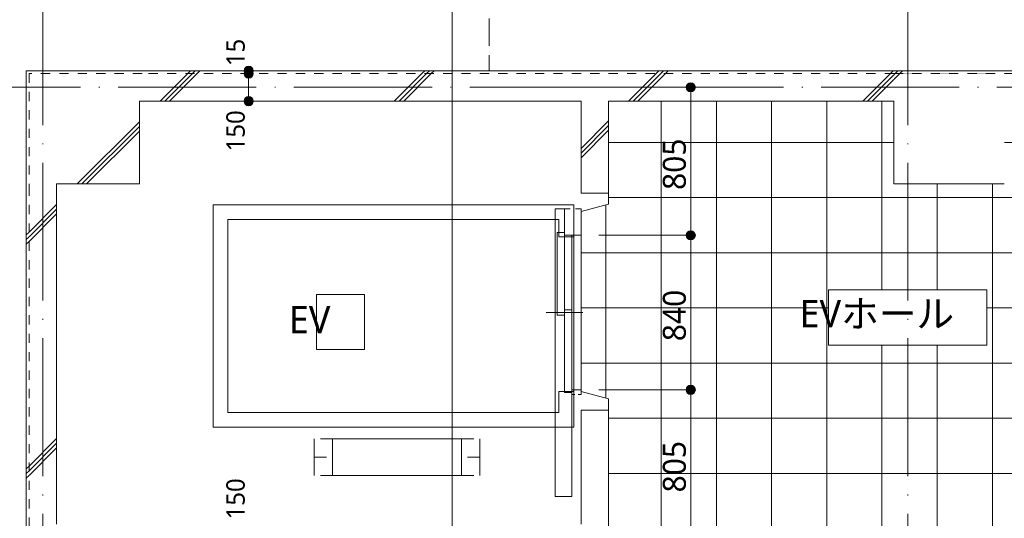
# Model space of a CAD drawing. Header units: millimetres. Extents: x 0 to 841, y 0 to 1188.
# Tile 45 of 98: x 91 to 198, y 1048 to 1102. Entities that reach past the tile are written whole.
import ezdxf
from ezdxf.xclip import XClip

# ---------------------------------------------------------------- set-up
doc = ezdxf.new("R2010")
doc.units = ezdxf.units.MM
doc.header["$MEASUREMENT"] = 0
doc.header["$XCLIPFRAME"] = 0
for name, pattern in [('Wipeout_Contour', [1000, 0, -1000]), ('通り芯', [19, 15, -2, 0, -2]), ('陰線', [4, 3, -1]), ('ＪＷ点線１', [2, 1, -1])]:
    doc.linetypes.add(name, pattern=pattern)
for name, color, linetype, lineweight in [('Archicadドア_ペン_番号__23', 7, 'Continuous', 15), ('Archicadドア_ペン_番号__27', 7, 'Continuous', 15), ('EV.★_ペン_番号__15', 7, 'Continuous', 5), ('壁-躯体_ペン_番号__141', 7, 'Continuous', 15), ('壁-躯体_ペン_番号__27', 7, 'Continuous', 15), ('壁-躯体_ペン_番号__41', 7, 'Continuous', 13), ('室名.★_ペン_番号__46', 7, 'Continuous', 13), ('寸法_ペン_番号__45', 7, 'Continuous', 13), ('寸法_ペン_番号__46', 7, 'Continuous', 13), ('床_ペン_番号__101', 252, 'Continuous', 5), ('柱_ペン_番号__28', 7, 'Continuous', 15), ('通り芯_ペン_番号__139', 8, 'Continuous', 5)]:
    doc.layers.add(name, color=color, linetype=linetype, lineweight=lineweight)
for name, color, linetype, lineweight, true_color in [('Archicadドア_ペン_番号__63', 251, 'Continuous', 5, 0x6a6a6a), ('壁-躯体_ペン_番号__169', 253, 'Continuous', 5, 0xaaaaaa), ('室名.★_ペン_番号__85', 251, 'Continuous', 5, 0x6a6a6a), ('寸法_ペン_番号__85', 251, 'Continuous', 5, 0x6a6a6a), ('床_ペン_番号__89', 251, 'Continuous', 5, 0x6a6a6a), ('床_ペン_番号__90', 251, 'Continuous', 5, 0x6a6a6a), ('断面図_ペン_番号__85', 251, 'Continuous', 5, 0x6a6a6a), ('柱_ペン_番号__169', 253, 'Continuous', 5, 0xaaaaaa)]:
    doc.layers.add(name, color=color, linetype=linetype, lineweight=lineweight, true_color=true_color)
for name, color, linetype in [('壁-躯体', 7, 'Continuous'), ('室名.★', 7, 'Continuous'), ('寸法', 7, 'Continuous'), ('床', 7, 'Continuous'), ('柱', 7, 'Continuous')]:
    doc.layers.add(name, color=color, linetype=linetype)
doc.styles.add('GENERATED_STYLE_1', font='meiryo.ttc')
pattern_1 = [(45, (93.15, 926.959), (-12.728, 12.728), []), (45, (92.896, 927.213), (-12.728, 12.728), []), (45, (92.642, 927.468), (-12.728, 12.728), [])]

# ---------------------------------------------------------------- blocks, each defined once
blk = doc.blocks.new('図面_5_5', base_point=(203.15, 1001.92))
at = {"layer": 'EV.★_ペン_番号__15', "color": 7, "linetype": 'Continuous', "lineweight": 5}
for p, q in [((111.67, 1057.99), (111.67, 1082.19)), ((113.27, 1080.59), (113.27, 1059.59)), ((122.65, 1056.73), (122.65, 1052.73)), ((124.65, 1056.73), (124.65, 1052.73)), ((122.65, 1054.73), (123.98, 1054.73))]:
    blk.add_line(p, q, dxfattribs=at)
at = {"layer": '床_ペン_番号__90', "color": 251, "linetype": '陰線', "lineweight": 5, "true_color": 0x6a6a6a, "flags": 128}
blk.add_lwpolyline([(141.65, 1126.46), (141.65, 1096.46)], dxfattribs=at)
at = {"layer": '寸法_ペン_番号__46', "color": 7, "linetype": 'Continuous', "lineweight": 13, "char_height": 2, "attachment_point": 7, "rotation": 90, "style": 'GENERATED_STYLE_1'}
for s, insert, width in [('\\A1;{\\pql;\\fMeiryo|b0|i0|c128|p0;\\W1.000000;15}', (115.12, 1097.26), 3.3125), ('\\A1;{\\pql;\\fMeiryo|b0|i0|c128|p0;\\W1.000000;150}', (115.12, 1087.99), 4.9688), ('\\A1;{\\pql;\\fMeiryo|b0|i0|c128|p0;\\W1.000000;150}', (115.12, 1047.96), 4.9688)]:
    blk.add_mtext(s, dxfattribs=dict(at, insert=insert, width=width))
at = {"color": 254, "linetype": 'Wipeout_Contour', "lineweight": 0, "ltscale": 4307.112221}
blk.add_wipeout([(122.9, 1066.44), (128.1, 1066.44), (128.1, 1072.44), (122.9, 1072.44)], dxfattribs=at).dxf.layer = '室名.★'
at = {"color": 254, "linetype": 'Wipeout_Contour', "lineweight": 0, "ltscale": 14637.712152}
blk.add_wipeout([(133.15, 926.96), (221.65, 926.96), (221.65, 1094.96), (154.65, 1094.96), (154.65, 1082.26), (151.65, 1081.46), (151.65, 1061.86), (154.65, 1061.06), (154.65, 1045.96), (187.15, 1045.96), (187.15, 1018.96), (160.15, 1018.96), (160.15, 991.96), (133.15, 991.96)], dxfattribs=at).dxf.layer = '床'
at = {"color": 254, "linetype": 'Wipeout_Contour', "lineweight": 0, "ltscale": 4379.353376}
blk.add_wipeout([(91.65, 1084.46), (103.65, 1084.46), (103.65, 1096.46), (91.65, 1096.46)], dxfattribs=at).dxf.layer = '柱'
at = {"layer": '寸法', "linetype": 'Continuous', "lineweight": 0, "true_color": 0x000000}
for points in [[(163.07, 1078.86), (163.1, 1078.67), (163.21, 1078.51), (163.38, 1078.4), (163.57, 1078.36), (163.76, 1078.4), (163.92, 1078.51), (164.03, 1078.67), (164.07, 1078.86), (164.03, 1079.05), (163.92, 1079.21), (163.76, 1079.32), (163.57, 1079.36), (163.38, 1079.32), (163.21, 1079.21), (163.1, 1079.05)], [(163.07, 1062.06), (163.1, 1061.87), (163.21, 1061.71), (163.38, 1061.6), (163.57, 1061.56), (163.76, 1061.6), (163.92, 1061.71), (164.03, 1061.87), (164.07, 1062.06), (164.03, 1062.25), (163.92, 1062.41), (163.76, 1062.52), (163.57, 1062.56), (163.38, 1062.52), (163.21, 1062.41), (163.1, 1062.25)]]:
    blk.add_hatch(color=18, dxfattribs=at).paths.add_polyline_path(points)
at = {"layer": '床_ペン_番号__101', "linetype": 'Continuous', "lineweight": 5}
h = blk.add_hatch(dxfattribs=at)
h.set_pattern_fill('格子30x30_0005', color=252, style=0, pattern_type=2)
h.set_pattern_definition([(0, (160.351, 926.9587), (0, 6), []), (90, (160.351, 926.9587), (-6, 0), [])])
h.paths.add_polyline_path([(133.15, 926.96), (221.65, 926.96), (221.65, 1094.96), (154.65, 1094.96), (154.65, 1082.26), (151.65, 1081.46), (151.65, 1061.86), (154.65, 1061.06), (154.65, 1045.96), (187.15, 1045.96), (187.15, 1018.96), (160.15, 1018.96), (160.15, 991.96), (133.15, 991.96)])
at = {"layer": '柱_ペン_番号__169', "linetype": 'Continuous', "lineweight": 5, "true_color": 0xaaaaaa}
h = blk.add_hatch(dxfattribs=at)
h.set_pattern_fill('コンクリート_構造2_0005', color=253, style=0, pattern_type=2)
h.set_pattern_definition(pattern_1)
h.paths.add_polyline_path([(91.65, 1084.46), (103.65, 1084.46), (103.65, 1096.46), (91.65, 1096.46)])
at = {"layer": 'Archicadドア_ペン_番号__23', "color": 7, "linetype": 'Continuous', "lineweight": 15}
for p, q in [((149.85, 1078.86), (149.85, 1081.76)), ((149.85, 1081.76), (150.45, 1081.76)), ((151.05, 1081.76), (151.65, 1081.76)), ((151.65, 1081.76), (151.65, 1078.86)), ((149.05, 1070.16), (149.05, 1079.16)), ((149.05, 1079.16), (149.85, 1079.16)), ((149.85, 1079.16), (149.85, 1070.16)), ((151.65, 1078.86), (149.85, 1078.86)), ((149.85, 1070.16), (149.05, 1070.16)), ((149.85, 1061.76), (149.85, 1070.76)), ((149.85, 1070.76), (150.65, 1070.76)), ((150.65, 1070.76), (150.65, 1061.76)), ((150.65, 1061.76), (149.85, 1061.76)), ((151.65, 1062.06), (150.65, 1062.06)), ((150.65, 1062.06), (150.65, 1061.56)), ((151.65, 1061.56), (151.65, 1062.06)), ((150.65, 1061.56), (150.98, 1061.56)), ((151.32, 1061.56), (151.65, 1061.56))]:
    blk.add_line(p, q, dxfattribs=at)
at = {"layer": 'Archicadドア_ペン_番号__27', "color": 7, "linetype": 'Continuous', "lineweight": 15}
for p, q in [((151.65, 1081.46), (154.65, 1082.26)), ((151.65, 1061.86), (154.65, 1061.06))]:
    blk.add_line(p, q, dxfattribs=at)
at = {"layer": 'Archicadドア_ペン_番号__63', "color": 251, "linetype": 'Continuous', "lineweight": 5, "true_color": 0x6a6a6a}
for p, q in [((148.85, 1050.46), (148.85, 1081.76)), ((148.85, 1081.76), (149.85, 1081.76)), ((150.65, 1078.86), (150.65, 1050.46)), ((151.85, 1070.46), (147.85, 1070.46)), ((150.65, 1050.46), (148.85, 1050.46))]:
    blk.add_line(p, q, dxfattribs=at)
at = {"layer": 'EV.★_ペン_番号__15', "color": 7, "linetype": 'Continuous', "lineweight": 5}
for p, q in [((150.85, 1082.19), (111.67, 1082.19)), ((150.85, 1078.69), (150.85, 1082.19)), ((113.27, 1080.59), (149.25, 1080.59)), ((149.25, 1080.59), (149.25, 1078.69)), ((149.25, 1078.69), (150.85, 1078.69)), ((150.85, 1061.89), (150.85, 1078.69)), ((150.85, 1061.89), (149.25, 1061.89)), ((149.25, 1061.89), (149.25, 1059.59)), ((150.85, 1057.99), (150.85, 1061.89)), ((113.27, 1059.59), (149.25, 1059.59)), ((150.85, 1057.99), (111.67, 1057.99)), ((139.98, 1056.73), (123.32, 1056.73)), ((138.65, 1056.73), (138.65, 1052.73)), ((140.65, 1056.73), (140.65, 1052.73)), ((140.65, 1054.73), (139.32, 1054.73)), ((139.98, 1052.73), (123.32, 1052.73))]:
    blk.add_line(p, q, dxfattribs=at)
at = {"layer": '室名.★_ペン_番号__85', "color": 251, "linetype": 'Continuous', "lineweight": 5, "true_color": 0x6a6a6a, "flags": 128}
blk.add_lwpolyline([(122.9, 1066.44), (128.1, 1066.44), (128.1, 1072.44), (122.9, 1072.44)], close=True, dxfattribs=at)
at = {"layer": '寸法_ペン_番号__45', "color": 7, "linetype": 'Continuous', "lineweight": 13}
for centre in [(163.57, 1078.86), (163.57, 1062.06)]:
    blk.add_circle(centre, 0.5, dxfattribs=at)
at = {"layer": '寸法_ペン_番号__85', "color": 251, "linetype": 'Continuous', "lineweight": 5, "true_color": 0x6a6a6a}
for p, q in [((163.07, 1078.86), (153.57, 1078.86)), ((163.57, 1062.56), (163.57, 1078.36)), ((163.07, 1062.06), (153.57, 1062.06)), ((163.57, 1046.46), (163.57, 1061.56))]:
    blk.add_line(p, q, dxfattribs=at)
for p in [(164.07, 1078.86), (164.07, 1062.06)]:
    blk.add_point(p, dxfattribs=at)
at = {"layer": '床_ペン_番号__89', "color": 251, "linetype": 'Continuous', "lineweight": 5, "true_color": 0x6a6a6a, "flags": 128}
blk.add_lwpolyline([(133.15, 926.96), (221.65, 926.96), (221.65, 1094.96), (154.65, 1094.96), (154.65, 1082.26), (151.65, 1081.46), (151.65, 1061.86), (154.65, 1061.06), (154.65, 1045.96), (187.15, 1045.96), (187.15, 1018.96), (160.15, 1018.96), (160.15, 991.96), (133.15, 991.96)], close=True, dxfattribs=at)
at = {"layer": '柱_ペン_番号__28', "color": 7, "linetype": 'Continuous', "lineweight": 15}
for p, q in [((103.65, 1084.46), (103.65, 1093.46)), ((94.65, 1084.46), (103.65, 1084.46)), ((94.65, 1084.46), (103.65, 1084.46))]:
    blk.add_line(p, q, dxfattribs=at)
at = {"layer": '室名.★_ペン_番号__46', "color": 7, "linetype": 'Continuous', "lineweight": 13, "insert": (125.5, 1071.19), "char_height": 3, "attachment_point": 2, "style": 'GENERATED_STYLE_1'}
blk.add_mtext('\\A1;{\\pqc;\\pt0,920;\\fMeiryo|b0|i0|c128|p0;\\W1.000000;EV\\fMeiryo|b0|i0|c128|p0;\\W1.000000;\\A1{\\H.66x;\\S^  ;}\\fMeiryo|b0|i0|c128|p0;\\W1.000000;\\fMeiryo|b0|i0|c128|p0;\\W1.000000;\\A1{\\H.66x;\\S^  ;}\\fMeiryo|b0|i0|c128|p0;\\W1.000000;\\fMeiryo|b0|i0|c128|p0;\\W1.000000;\\fMeiryo|b0|i0|c128|p0;\\W1.000000;\\fMeiryo|b0|i0|c128|p0;\\W1.000000;\\fMeiryo|b0|i0|c128|p0;\\W1.000000;\\fMeiryo|b0|i0|c128|p0;\\W1.000000;\\fMeiryo|b0|i0|c128|p0;\\W1.000000;\\A1{\\H.66x;\\S^  ;}\\fMeiryo|b0|i0|c128|p0;\\W1.000000;\\fMeiryo|b0|i0|c128|p0;\\W1.000000;\\A1{\\H.66x;\\S^  ;}\\fMeiryo|b0|i0|c128|p0;\\W1.000000;\\fMeiryo|b0|i0|c128|p0;\\W1.000000;\\fMeiryo|b0|i0|c128|p0;\\W1.000000;\\fMeiryo|b0|i0|c128|p0;\\W1.000000;\\fMeiryo|b0|i0|c128|p0;\\W1.000000;\\fMeiryo|b0|i0|c128|p0;\\W1.000000;\\fMeiryo|b0|i0|c128|p0;\\W1.000000;\\A1{\\H.66x;\\S^  ;}\\fMeiryo|b0|i0|c128|p0;\\W1.000000;\\fMeiryo|b0|i0|c128|p0;\\W1.000000;\\A1{\\H.66x;\\S^  ;}\\fMeiryo|b0|i0|c128|p0;\\W1.000000;\\fMeiryo|b0|i0|c128|p0;\\W1.000000;\\fMeiryo|b0|i0|c128|p0;\\W1.000000;\\fMeiryo|b0|i0|c128|p0;\\W1.000000;\\fMeiryo|b0|i0|c128|p0;\\W1.000000;\\fMeiryo|b0|i0|c128|p0;\\W1.000000;\\fMeiryo|b0|i0|c128|p0;\\W1.000000;\\A1{\\H.66x;\\S^  ;}\\fMeiryo|b0|i0|c128|p0;\\W1.000000;\\fMeiryo|b0|i0|c128|p0;\\W1.000000;\\A1{\\H.66x;\\S^  ;}\\fMeiryo|b0|i0|c128|p0;\\W1.000000;\\fMeiryo|b0|i0|c128|p0;\\W1.000000;\\fMeiryo|b0|i0|c128|p0;\\W1.000000;\\fMeiryo|b0|i0|c128|p0;\\W1.000000;\\fMeiryo|b0|i0|c128|p0;\\W1.000000;\\fMeiryo|b0|i0|c128|p0;\\W1.000000;\\fMeiryo|b0|i0|c128|p0;\\W1.000000;\\A1{\\H.66x;\\S^  ;}\\fMeiryo|b0|i0|c128|p0;\\W1.000000;\\fMeiryo|b0|i0|c128|p0;\\W1.000000;\\A1{\\H.66x;\\S^  ;}\\fMeiryo|b0|i0|c128|p0;\\W1.000000;\\fMeiryo|b0|i0|c128|p0;\\W1.000000;\\fMeiryo|b0|i0|c128|p0;\\W1.000000;\\fMeiryo|b0|i0|c128|p0;\\W1.000000;\\fMeiryo|b0|i0|c128|p0;\\W1.000000;\\fMeiryo|b0|i0|c128|p0;\\W1.000000;\\fMeiryo|b0|i0|c128|p0;\\W1.000000;\\fMeiryo|b0|i0|c128|p0;\\W1.000000;}', dxfattribs=at)
at = {"layer": '寸法_ペン_番号__46', "color": 7, "linetype": 'Continuous', "lineweight": 13, "char_height": 2.5, "width": 6.211, "attachment_point": 7, "rotation": 90, "style": 'GENERATED_STYLE_1'}
for s, insert in [('\\A1;{\\pql;\\fMeiryo|b0|i0|c128|p0;\\W1.000000;805}', (163.07, 1083.8)), ('\\A1;{\\pql;\\fMeiryo|b0|i0|c128|p0;\\W1.000000;840}', (163.07, 1067.35)), ('\\A1;{\\pql;\\fMeiryo|b0|i0|c128|p0;\\W1.000000;805}', (163.07, 1050.9))]:
    blk.add_mtext(s, dxfattribs=dict(at, insert=insert))
at = {"color": 254, "linetype": 'Wipeout_Contour', "lineweight": 0, "ltscale": 3303.851603}
blk.add_wipeout([(103.95, 1096.76), (103.65, 1096.46), (103.95, 1096.46)], dxfattribs=at).dxf.layer = '壁-躯体'
at = {"color": 254, "linetype": 'Wipeout_Contour', "lineweight": 0, "ltscale": 4258.927447}
blk.add_wipeout([(154.65, 1059.86), (151.65, 1059.86), (151.65, 1047.46), (154.65, 1047.46)], dxfattribs=at).dxf.layer = '壁-躯体'
at = {"color": 254, "linetype": 'Wipeout_Contour', "lineweight": 0, "ltscale": 4344.82365}
blk.add_wipeout([(178.55, 1066.93), (195.75, 1066.93), (195.75, 1072.93), (178.55, 1072.93)], dxfattribs=at).dxf.layer = '室名.★'
at = {"color": 254, "linetype": 'Wipeout_Contour', "lineweight": 0, "ltscale": 4428.750381}
blk.add_wipeout([(185.65, 1084.46), (197.65, 1084.46), (197.65, 1096.46), (185.65, 1096.46)], dxfattribs=at).dxf.layer = '柱'
at = {"layer": '壁-躯体_ペン_番号__169', "linetype": 'Continuous', "lineweight": 5, "true_color": 0xaaaaaa}
h = blk.add_hatch(dxfattribs=at)
h.set_pattern_fill('コンクリート_構造2_0005', color=253, style=0, pattern_type=2)
h.set_pattern_definition(pattern_1)
h.paths.add_polyline_path([(103.95, 1096.76), (103.65, 1096.46), (103.95, 1096.46)])
h = blk.add_hatch(dxfattribs=at)
h.set_pattern_fill('コンクリート_構造2_0005', color=253, style=0, pattern_type=2)
h.set_pattern_definition(pattern_1)
h.paths.add_polyline_path([(154.65, 1059.86), (151.65, 1059.86), (151.65, 1047.46), (154.65, 1047.46)])
at = {"layer": '柱_ペン_番号__169', "linetype": 'Continuous', "lineweight": 5, "true_color": 0xaaaaaa}
h = blk.add_hatch(dxfattribs=at)
h.set_pattern_fill('コンクリート_構造2_0005', color=253, style=0, pattern_type=2)
h.set_pattern_definition(pattern_1)
h.paths.add_polyline_path([(185.65, 1084.46), (197.65, 1084.46), (197.65, 1096.46), (185.65, 1096.46)])
at = {"layer": 'Archicadドア_ペン_番号__27', "color": 7, "linetype": 'Continuous', "lineweight": 15}
blk.add_line((154.65, 1061.06), (154.65, 1059.86), dxfattribs=at)
at = {"layer": '壁-躯体_ペン_番号__27', "color": 7, "linetype": 'Continuous', "lineweight": 15}
blk.add_line((154.65, 1059.86), (151.65, 1059.86), dxfattribs=at)
at = {"layer": '壁-躯体_ペン_番号__27', "color": 7, "linetype": 'Continuous', "lineweight": 15, "flags": 128}
for points in [[(151.65, 1059.86), (151.65, 1047.46)], [(154.65, 1047.46), (154.65, 1059.86)]]:
    blk.add_lwpolyline(points, dxfattribs=at)
at = {"layer": '室名.★_ペン_番号__85', "color": 251, "linetype": 'Continuous', "lineweight": 5, "true_color": 0x6a6a6a, "flags": 128}
blk.add_lwpolyline([(178.55, 1066.93), (195.75, 1066.93), (195.75, 1072.93), (178.55, 1072.93)], close=True, dxfattribs=at)
at = {"layer": '床_ペン_番号__90', "color": 251, "linetype": '陰線', "lineweight": 5, "true_color": 0x6a6a6a, "flags": 128}
blk.add_lwpolyline([(141.65, 1096.46), (250.65, 1096.46)], dxfattribs=at)
at = {"layer": '柱_ペン_番号__28', "color": 7, "linetype": 'Continuous', "lineweight": 15}
for p, q in [((185.65, 1093.46), (185.65, 1084.46)), ((185.65, 1084.46), (197.65, 1084.46))]:
    blk.add_line(p, q, dxfattribs=at)
at = {"layer": '室名.★_ペン_番号__46', "color": 7, "linetype": 'Continuous', "lineweight": 13, "insert": (187.15, 1071.84), "char_height": 3, "attachment_point": 2, "style": 'GENERATED_STYLE_1'}
blk.add_mtext('\\A1;{\\pqc;\\pt0,920;\\fMeiryo|b0|i0|c128|p0;\\W1.000000;EVホール\\fMeiryo|b0|i0|c128|p0;\\W1.000000;\\A1{\\H.66x;\\S^  ;}\\fMeiryo|b0|i0|c128|p0;\\W1.000000;\\fMeiryo|b0|i0|c128|p0;\\W1.000000;\\A1{\\H.66x;\\S^  ;}\\fMeiryo|b0|i0|c128|p0;\\W1.000000;\\fMeiryo|b0|i0|c128|p0;\\W1.000000;\\fMeiryo|b0|i0|c128|p0;\\W1.000000;\\fMeiryo|b0|i0|c128|p0;\\W1.000000;\\fMeiryo|b0|i0|c128|p0;\\W1.000000;\\fMeiryo|b0|i0|c128|p0;\\W1.000000;\\fMeiryo|b0|i0|c128|p0;\\W1.000000;\\A1{\\H.66x;\\S^  ;}\\fMeiryo|b0|i0|c128|p0;\\W1.000000;\\fMeiryo|b0|i0|c128|p0;\\W1.000000;\\A1{\\H.66x;\\S^  ;}\\fMeiryo|b0|i0|c128|p0;\\W1.000000;\\fMeiryo|b0|i0|c128|p0;\\W1.000000;\\fMeiryo|b0|i0|c128|p0;\\W1.000000;\\fMeiryo|b0|i0|c128|p0;\\W1.000000;\\fMeiryo|b0|i0|c128|p0;\\W1.000000;\\fMeiryo|b0|i0|c128|p0;\\W1.000000;\\fMeiryo|b0|i0|c128|p0;\\W1.000000;\\A1{\\H.66x;\\S^  ;}\\fMeiryo|b0|i0|c128|p0;\\W1.000000;\\fMeiryo|b0|i0|c128|p0;\\W1.000000;\\A1{\\H.66x;\\S^  ;}\\fMeiryo|b0|i0|c128|p0;\\W1.000000;\\fMeiryo|b0|i0|c128|p0;\\W1.000000;\\fMeiryo|b0|i0|c128|p0;\\W1.000000;\\fMeiryo|b0|i0|c128|p0;\\W1.000000;\\fMeiryo|b0|i0|c128|p0;\\W1.000000;\\fMeiryo|b0|i0|c128|p0;\\W1.000000;\\fMeiryo|b0|i0|c128|p0;\\W1.000000;\\A1{\\H.66x;\\S^  ;}\\fMeiryo|b0|i0|c128|p0;\\W1.000000;\\fMeiryo|b0|i0|c128|p0;\\W1.000000;\\A1{\\H.66x;\\S^  ;}\\fMeiryo|b0|i0|c128|p0;\\W1.000000;\\fMeiryo|b0|i0|c128|p0;\\W1.000000;\\fMeiryo|b0|i0|c128|p0;\\W1.000000;\\fMeiryo|b0|i0|c128|p0;\\W1.000000;\\fMeiryo|b0|i0|c128|p0;\\W1.000000;\\fMeiryo|b0|i0|c128|p0;\\W1.000000;\\fMeiryo|b0|i0|c128|p0;\\W1.000000;\\A1{\\H.66x;\\S^  ;}\\fMeiryo|b0|i0|c128|p0;\\W1.000000;\\fMeiryo|b0|i0|c128|p0;\\W1.000000;\\A1{\\H.66x;\\S^  ;}\\fMeiryo|b0|i0|c128|p0;\\W1.000000;\\fMeiryo|b0|i0|c128|p0;\\W1.000000;\\fMeiryo|b0|i0|c128|p0;\\W1.000000;\\fMeiryo|b0|i0|c128|p0;\\W1.000000;\\fMeiryo|b0|i0|c128|p0;\\W1.000000;\\fMeiryo|b0|i0|c128|p0;\\W1.000000;\\fMeiryo|b0|i0|c128|p0;\\W1.000000;\\fMeiryo|b0|i0|c128|p0;\\W1.000000;}', dxfattribs=at)
at = {"color": 254, "linetype": 'Wipeout_Contour', "lineweight": 0, "ltscale": 4403.859237}
blk.add_wipeout([(91.65, 1096.46), (103.65, 1096.46), (103.95, 1096.76), (91.35, 1096.76)], dxfattribs=at).dxf.layer = '壁-躯体'
at = {"layer": '壁-躯体_ペン_番号__169', "linetype": 'Continuous', "lineweight": 5, "true_color": 0xaaaaaa}
h = blk.add_hatch(dxfattribs=at)
h.set_pattern_fill('コンクリート_構造2_0005', color=253, style=0, pattern_type=2)
h.set_pattern_definition(pattern_1)
h.paths.add_polyline_path([(91.65, 1096.46), (103.65, 1096.46), (103.95, 1096.76), (91.35, 1096.76)])
at = {"color": 254, "linetype": 'Wipeout_Contour', "lineweight": 0, "ltscale": 4377.163546}
blk.add_wipeout([(91.65, 1084.46), (91.65, 1096.46), (91.35, 1096.76), (91.35, 1084.16)], dxfattribs=at).dxf.layer = '壁-躯体'
at = {"color": 254, "linetype": 'Wipeout_Contour', "lineweight": 0, "ltscale": 4427.46514}
blk.add_wipeout([(185.65, 1096.76), (103.95, 1096.76), (103.95, 1096.46), (185.65, 1096.46)], dxfattribs=at).dxf.layer = '壁-躯体'
at = {"layer": '壁-躯体_ペン_番号__169', "linetype": 'Continuous', "lineweight": 5, "true_color": 0xaaaaaa}
h = blk.add_hatch(dxfattribs=at)
h.set_pattern_fill('コンクリート_構造2_0005', color=253, style=0, pattern_type=2)
h.set_pattern_definition(pattern_1)
h.paths.add_polyline_path([(91.65, 1084.46), (91.65, 1096.46), (91.35, 1096.76), (91.35, 1084.16)])
h = blk.add_hatch(dxfattribs=at)
h.set_pattern_fill('コンクリート_構造2_0005', color=253, style=0, pattern_type=2)
h.set_pattern_definition(pattern_1)
h.paths.add_polyline_path([(185.65, 1096.76), (103.95, 1096.76), (103.95, 1096.46), (185.65, 1096.46)])
at = {"layer": '壁-躯体_ペン_番号__141', "color": 7, "linetype": 'Continuous', "lineweight": 15}
blk.add_line((91.35, 1084.16), (91.35, 1096.76), dxfattribs=at)
at = {"color": 254, "linetype": 'Wipeout_Contour', "lineweight": 0, "ltscale": 4420.925986}
blk.add_wipeout([(185.65, 1096.46), (103.95, 1096.46), (103.95, 1093.46), (185.65, 1093.46)], dxfattribs=at).dxf.layer = '壁-躯体'
at = {"color": 254, "linetype": 'Wipeout_Contour', "lineweight": 0, "ltscale": 3263.810929}
blk.add_wipeout([(91.65, 1084.46), (91.35, 1084.16), (91.65, 1084.16)], dxfattribs=at).dxf.layer = '壁-躯体'
at = {"layer": '壁-躯体_ペン_番号__169', "linetype": 'Continuous', "lineweight": 5, "true_color": 0xaaaaaa}
h = blk.add_hatch(dxfattribs=at)
h.set_pattern_fill('コンクリート_構造2_0005', color=253, style=0, pattern_type=2)
h.set_pattern_definition(pattern_1)
h.paths.add_polyline_path([(185.65, 1096.46), (103.95, 1096.46), (103.95, 1093.46), (185.65, 1093.46)])
h = blk.add_hatch(dxfattribs=at)
h.set_pattern_fill('コンクリート_構造2_0005', color=253, style=0, pattern_type=2)
h.set_pattern_definition(pattern_1)
h.paths.add_polyline_path([(91.65, 1084.46), (91.35, 1084.16), (91.65, 1084.16)])
at = {"layer": '寸法', "linetype": 'Continuous', "lineweight": 0, "true_color": 0x000000}
for points in [[(115.02, 1096.76), (115.06, 1096.57), (115.17, 1096.41), (115.33, 1096.3), (115.52, 1096.26), (115.71, 1096.3), (115.87, 1096.41), (115.98, 1096.57), (116.02, 1096.76), (115.98, 1096.95), (115.87, 1097.11), (115.71, 1097.22), (115.52, 1097.26), (115.33, 1097.22), (115.17, 1097.11), (115.06, 1096.95)], [(115.02, 1096.46), (115.06, 1096.27), (115.17, 1096.11), (115.33, 1096), (115.52, 1095.96), (115.71, 1096), (115.87, 1096.11), (115.98, 1096.27), (116.02, 1096.46), (115.98, 1096.65), (115.87, 1096.81), (115.71, 1096.92), (115.52, 1096.96), (115.33, 1096.92), (115.17, 1096.81), (115.06, 1096.65)], [(163.07, 1094.96), (163.1, 1094.77), (163.21, 1094.61), (163.38, 1094.5), (163.57, 1094.46), (163.76, 1094.5), (163.92, 1094.61), (164.03, 1094.77), (164.07, 1094.96), (164.03, 1095.15), (163.92, 1095.31), (163.76, 1095.42), (163.57, 1095.46), (163.38, 1095.42), (163.21, 1095.31), (163.1, 1095.15)], [(115.02, 1093.46), (115.06, 1093.27), (115.17, 1093.11), (115.33, 1093), (115.52, 1092.96), (115.71, 1093), (115.87, 1093.11), (115.98, 1093.27), (116.02, 1093.46), (115.98, 1093.65), (115.87, 1093.81), (115.71, 1093.92), (115.52, 1093.96), (115.33, 1093.92), (115.17, 1093.81), (115.06, 1093.65)]]:
    blk.add_hatch(color=18, dxfattribs=at).paths.add_polyline_path(points)
at = {"layer": '壁-躯体_ペン_番号__141', "color": 7, "linetype": 'Continuous', "lineweight": 15, "flags": 128}
blk.add_lwpolyline([(154.65, 1093.46), (185.65, 1093.46)], dxfattribs=at)
at = {"layer": '寸法_ペン_番号__45', "color": 7, "linetype": 'Continuous', "lineweight": 13}
for centre in [(115.52, 1096.76), (115.52, 1096.46), (163.57, 1094.96), (115.52, 1093.46)]:
    blk.add_circle(centre, 0.5, dxfattribs=at)
at = {"layer": '寸法_ペン_番号__85', "color": 251, "linetype": 'Continuous', "lineweight": 5, "true_color": 0x6a6a6a}
for p, q in [((115.52, 1096.76), (115.52, 1096.76)), ((115.52, 1095.96), (115.52, 1093.96)), ((163.07, 1094.96), (153.57, 1094.96)), ((163.57, 1079.36), (163.57, 1094.46))]:
    blk.add_line(p, q, dxfattribs=at)
blk.add_point((164.07, 1094.96), dxfattribs=at)
at = {"layer": '断面図_ペン_番号__85', "color": 251, "linetype": 'Continuous', "lineweight": 5, "true_color": 0x6a6a6a}
blk.add_line((137.65, 1143.46), (137.65, 860.39), dxfattribs=at)
at = {"color": 254, "linetype": 'Wipeout_Contour', "lineweight": 0, "ltscale": 4399.471345}
blk.add_wipeout([(103.65, 1096.46), (103.65, 1093.46), (103.95, 1093.46), (103.95, 1096.46)], dxfattribs=at).dxf.layer = '壁-躯体'
at = {"color": 254, "linetype": 'Wipeout_Contour', "lineweight": 0, "ltscale": 4452.980612}
blk.add_wipeout([(197.65, 1096.76), (185.65, 1096.76), (185.65, 1096.46), (197.65, 1096.46)], dxfattribs=at).dxf.layer = '壁-躯体'
at = {"color": 254, "linetype": 'Wipeout_Contour', "lineweight": 0, "ltscale": 4060.437946}
blk.add_wipeout([(91.35, 1084.16), (91.35, 937.76), (91.65, 937.76), (91.65, 1084.16)], dxfattribs=at).dxf.layer = '壁-躯体'
at = {"layer": '壁-躯体_ペン_番号__169', "linetype": 'Continuous', "lineweight": 5, "true_color": 0xaaaaaa}
h = blk.add_hatch(dxfattribs=at)
h.set_pattern_fill('コンクリート_構造2_0005', color=253, style=0, pattern_type=2)
h.set_pattern_definition(pattern_1)
h.paths.add_polyline_path([(103.65, 1096.46), (103.65, 1093.46), (103.95, 1093.46), (103.95, 1096.46)])
h = blk.add_hatch(dxfattribs=at)
h.set_pattern_fill('コンクリート_構造2_0005', color=253, style=0, pattern_type=2)
h.set_pattern_definition(pattern_1)
h.paths.add_polyline_path([(197.65, 1096.76), (185.65, 1096.76), (185.65, 1096.46), (197.65, 1096.46)])
h = blk.add_hatch(dxfattribs=at)
h.set_pattern_fill('コンクリート_構造2_0005', color=253, style=0, pattern_type=2)
h.set_pattern_definition(pattern_1)
h.paths.add_polyline_path([(91.35, 1084.16), (91.35, 937.76), (91.65, 937.76), (91.65, 1084.16)])
at = {"layer": '壁-躯体_ペン_番号__141', "color": 7, "linetype": 'Continuous', "lineweight": 15}
blk.add_line((91.35, 1096.76), (103.95, 1096.76), dxfattribs=at)
at = {"layer": '壁-躯体_ペン_番号__141', "color": 7, "linetype": 'Continuous', "lineweight": 15, "flags": 128}
for points in [[(247.95, 1096.76), (103.95, 1096.76)], [(103.65, 1093.46), (151.65, 1093.46)]]:
    blk.add_lwpolyline(points, dxfattribs=at)
at = {"layer": '壁-躯体_ペン_番号__41', "color": 7, "linetype": 'ＪＷ点線１', "lineweight": 13}
for p, q in [((103.95, 1096.46), (91.65, 1096.46)), ((103.65, 1096.46), (103.95, 1096.46)), ((185.65, 1096.46), (103.95, 1096.46)), ((185.65, 1096.46), (197.65, 1096.46))]:
    blk.add_line(p, q, dxfattribs=at)
at = {"layer": '柱_ペン_番号__28', "color": 7, "linetype": 'Continuous', "lineweight": 15}
blk.add_line((103.65, 1084.46), (103.65, 1093.46), dxfattribs=at)
at = {"layer": '通り芯_ペン_番号__139', "color": 8, "linetype": '通り芯', "lineweight": 5}
for p, q in [((187.15, 1124.96), (187.15, 886.96)), ((63.15, 1094.96), (349.15, 1094.96))]:
    blk.add_line(p, q, dxfattribs=at)
at = {"color": 254, "linetype": 'Wipeout_Contour', "lineweight": 0, "ltscale": 4396.72517}
blk.add_wipeout([(154.65, 1093.46), (151.65, 1093.46), (151.65, 1083.46), (154.65, 1083.46)], dxfattribs=at).dxf.layer = '壁-躯体'
at = {"color": 254, "linetype": 'Wipeout_Contour', "lineweight": 0, "ltscale": 4061.045188}
blk.add_wipeout([(91.65, 1084.16), (91.65, 937.76), (94.65, 937.76), (94.65, 1084.16)], dxfattribs=at).dxf.layer = '壁-躯体'
at = {"layer": '壁-躯体_ペン_番号__169', "linetype": 'Continuous', "lineweight": 5, "true_color": 0xaaaaaa}
h = blk.add_hatch(dxfattribs=at)
h.set_pattern_fill('コンクリート_構造2_0005', color=253, style=0, pattern_type=2)
h.set_pattern_definition(pattern_1)
h.paths.add_polyline_path([(154.65, 1093.46), (151.65, 1093.46), (151.65, 1083.46), (154.65, 1083.46)])
h = blk.add_hatch(dxfattribs=at)
h.set_pattern_fill('コンクリート_構造2_0005', color=253, style=0, pattern_type=2)
h.set_pattern_definition(pattern_1)
h.paths.add_polyline_path([(91.65, 1084.16), (91.65, 937.76), (94.65, 937.76), (94.65, 1084.16)])
at = {"layer": 'Archicadドア_ペン_番号__27', "color": 7, "linetype": 'Continuous', "lineweight": 15}
blk.add_line((154.65, 1082.26), (154.65, 1083.46), dxfattribs=at)
at = {"layer": '壁-躯体_ペン_番号__27', "color": 7, "linetype": 'Continuous', "lineweight": 15}
blk.add_line((154.65, 1083.46), (151.65, 1083.46), dxfattribs=at)
at = {"layer": '壁-躯体_ペン_番号__27', "color": 7, "linetype": 'Continuous', "lineweight": 15, "flags": 128}
for points in [[(151.65, 1093.46), (151.65, 1083.46)], [(154.65, 1083.46), (154.65, 1093.46)]]:
    blk.add_lwpolyline(points, dxfattribs=at)
at = {"color": 254, "linetype": 'Wipeout_Contour', "lineweight": 0, "ltscale": 4353.21441}
blk.add_wipeout([(91.65, 1084.16), (94.65, 1084.16), (94.65, 1084.46), (91.65, 1084.46)], dxfattribs=at).dxf.layer = '壁-躯体'
at = {"layer": '壁-躯体_ペン_番号__169', "linetype": 'Continuous', "lineweight": 5, "true_color": 0xaaaaaa}
h = blk.add_hatch(dxfattribs=at)
h.set_pattern_fill('コンクリート_構造2_0005', color=253, style=0, pattern_type=2)
h.set_pattern_definition(pattern_1)
h.paths.add_polyline_path([(91.65, 1084.16), (94.65, 1084.16), (94.65, 1084.46), (91.65, 1084.46)])
at = {"layer": '壁-躯体_ペン_番号__141', "color": 7, "linetype": 'Continuous', "lineweight": 15, "flags": 128}
for points in [[(91.35, 1084.16), (91.35, 937.76)], [(94.65, 1047.46), (94.65, 1084.46)]]:
    blk.add_lwpolyline(points, dxfattribs=at)
at = {"layer": '壁-躯体_ペン_番号__41', "color": 7, "linetype": 'ＪＷ点線１', "lineweight": 13}
for p, q in [((91.65, 1096.46), (91.65, 1084.16)), ((91.65, 1084.16), (91.65, 1084.46)), ((91.65, 1084.16), (91.65, 937.76))]:
    blk.add_line(p, q, dxfattribs=at)
at = {"layer": '通り芯_ペン_番号__139', "color": 8, "linetype": '通り芯', "lineweight": 5}
blk.add_line((93.15, 1124.96), (93.15, 886.96), dxfattribs=at)

msp = doc.modelspace()

# ---------------------------------------------------------------- block references
at = {"color": 7, "linetype": 'Continuous', "lineweight": 5}
ref = msp.add_blockref('図面_5_5', (203.15, 1001.92), dxfattribs=at)
XClip(ref).set_block_clipping_path([(28.9435049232, 854.4891387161), (377.3581049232, 1149.3547809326)])

doc.saveas('drawing.dxf')
